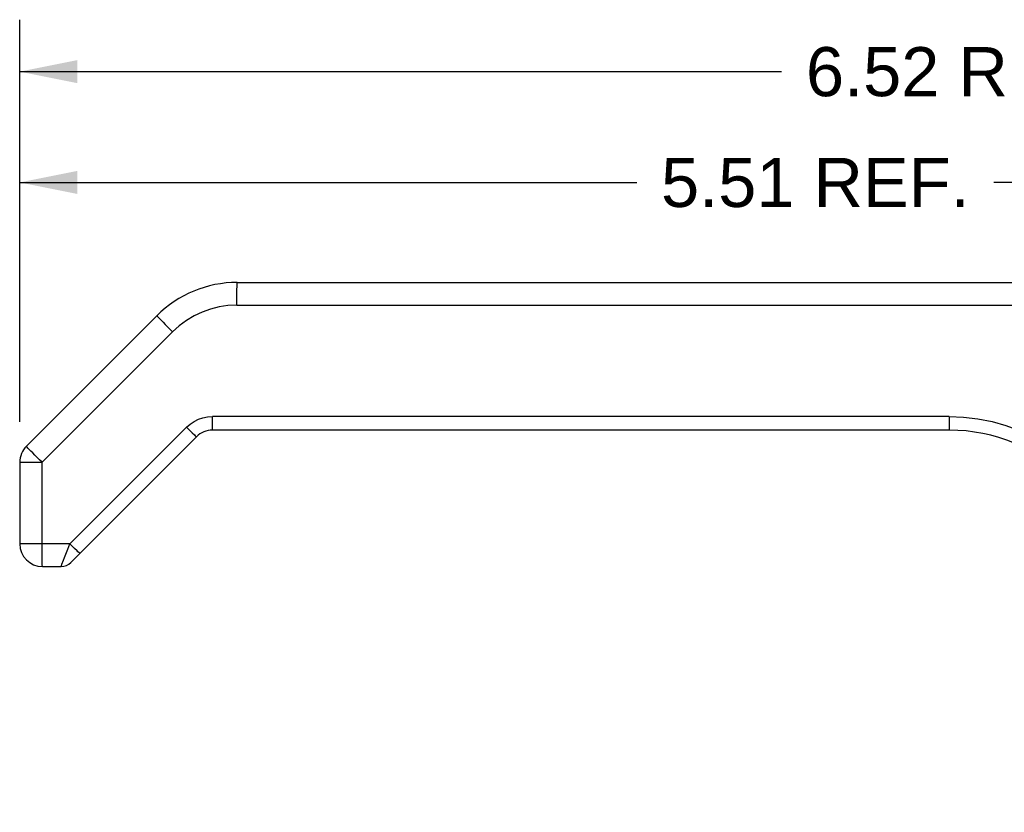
# Model space of a CAD drawing. Header units: inches. Extents: x 0 to 22, y 0 to 17.
# Tile 7 of 14: x 7.7 to 11.1, y 6.1 to 8.8. Entities that reach past the tile are written whole.
import ezdxf

# ---------------------------------------------------------------- set-up
doc = ezdxf.new("R2010")
doc.units = ezdxf.units.IN
doc.header["$LTSCALE"] = 1.21
doc.header["$MEASUREMENT"] = 0
doc.layers.get('0').update_dxf_attribs({"linetype": 'CONTINUOUS'})
doc.styles.get("Standard").update_dxf_attribs({"font": 'arial.ttf'})
doc.dimstyles.new('DIMSTYLE_1', dxfattribs={"dimtxt": 0.17, "dimasz": 0.2, "dimexe": 0.09, "dimexo": 0.07, "dimgap": 0.0425, "dimtad": 0, "dimtih": 1, "dimtoh": 1, "dimzin": 4, "dimdsep": 46, "dimtxsty": 'Standard', "dimblk": '_FILLED', "dimblk1": '_FILLED', "dimblk2": '_FILLED', "dimcen": 0.09, "dimadec": 3, "dimazin": 1, "dimtfac": 1, "dimtdec": 3, "dimtofl": 0, "dimtmove": 0, "dimatfit": 3, "dimldrblk": '_FILLED', "dimfxl": 0, "dimtolj": 1, "dimtzin": 4, "dimarcsym": 0})

# ---------------------------------------------------------------- blocks, each defined once
blk = doc.blocks.new('_FILLED')
at = {"color": 0, "linetype": 'ByBlock'}
blk.add_solid([(0, 0), (-1, 0.2), (-1, -0.2)], dxfattribs=at)
blk = doc.blocks.new('*D8')
at = {"color": 2, "linetype": 'Continuous'}
for p, q in [((7.7351, 7.4492), (7.7351, 8.4588)), ((13.2469, 8.0711), (13.2469, 8.4588)), ((7.7351, 8.2788), (9.8723, 8.2788)), ((13.2469, 8.2788), (11.1097, 8.2788))]:
    blk.add_line(p, q, dxfattribs=at)
at = {"color": 2, "linetype": 'Continuous', "xscale": 0.2, "yscale": 0.2, "zscale": 0.2, "rotation": 180}
blk.add_blockref('_FILLED', (7.7351, 8.2788), dxfattribs=at)
at = {"color": 2, "linetype": 'Continuous', "xscale": 0.2, "yscale": 0.2, "zscale": 0.2}
blk.add_blockref('_FILLED', (13.2469, 8.2788), dxfattribs=at)
at = {"color": 2, "linetype": 'Continuous', "insert": (10.491, 8.3638), "char_height": 0.17, "width": 1.067398, "attachment_point": 2, "line_spacing_factor": 0.9}
blk.add_mtext('5.51 REF.', dxfattribs=at)
blk = doc.blocks.new('*D9')
at = {"color": 2, "linetype": 'Continuous'}
for p, q in [((7.7351, 7.4492), (7.7351, 8.8427)), ((14.2509, 6.1665), (14.2509, 8.8427)), ((7.7351, 8.6627), (10.3743, 8.6627)), ((14.2509, 8.6627), (11.6117, 8.6627))]:
    blk.add_line(p, q, dxfattribs=at)
at = {"color": 2, "linetype": 'Continuous', "xscale": 0.2, "yscale": 0.2, "zscale": 0.2, "rotation": 180}
blk.add_blockref('_FILLED', (7.7351, 8.6627), dxfattribs=at)
at = {"color": 2, "linetype": 'Continuous', "xscale": 0.2, "yscale": 0.2, "zscale": 0.2}
blk.add_blockref('_FILLED', (14.2509, 8.6627), dxfattribs=at)
at = {"color": 2, "linetype": 'Continuous', "insert": (10.993, 8.7477), "char_height": 0.17, "width": 1.067398, "attachment_point": 2, "line_spacing_factor": 0.9}
blk.add_mtext('6.52 REF.', dxfattribs=at)

msp = doc.modelspace()

# ---------------------------------------------------------------- linework, layer by layer
at = {"color": 7, "linetype": 'Continuous'}
for p, q in [((8.4887, 7.9324), (12.5917, 7.9324)), ((8.4873, 7.8536), (12.5753, 7.8536)), ((7.7581, 7.3649), (8.2103, 7.817)), ((8.2646, 7.7614), (7.8125, 7.3092)), ((10.9542, 7.4678), (8.4024, 7.4678)), ((7.9093, 7.0268), (8.3133, 7.4309)), ((8.3133, 7.4309), (8.3237, 7.4205)), ((8.3237, 7.4205), (8.3329, 7.4114)), ((8.3329, 7.4114), (8.3405, 7.404)), ((10.955, 7.4205), (8.4032, 7.4205)), ((8.3475, 7.3975), (7.912, 6.9619)), ((7.7351, 7.3092), (7.7351, 7.0268)), ((7.7351, 7.3092), (7.8125, 7.3092)), ((7.8125, 7.0145), (7.8125, 7.3092)), ((7.9093, 7.0268), (7.7351, 7.0268)), ((7.9336, 7.0027), (7.9251, 7.0111)), ((7.8814, 6.9561), (7.8868, 6.9699)), ((7.8868, 6.9699), (7.8904, 6.9792)), ((7.8138, 6.9481), (7.8786, 6.9481))]:
    msp.add_line(p, q, dxfattribs=at)
for points in [[(8.4873, 7.8536), (8.4874, 7.866), (8.4874, 7.8779), (8.4875, 7.8889), (8.4876, 7.8991), (8.4877, 7.9085), (8.4879, 7.9166), (8.4881, 7.9232), (8.4883, 7.9282), (8.4885, 7.9313), (8.4887, 7.9324)], [(8.4873, 7.8536), (8.4563, 7.8521), (8.4259, 7.8476), (8.3959, 7.84), (8.3668, 7.8296), (8.3389, 7.8164), (8.3124, 7.8005), (8.2877, 7.7822), (8.2646, 7.7614)], [(8.2103, 7.817), (8.2109, 7.8163), (8.2128, 7.8142), (8.2158, 7.8109), (8.22, 7.8066), (8.2253, 7.8011), (8.2317, 7.7946), (8.239, 7.7872), (8.247, 7.779), (8.2557, 7.7704), (8.2646, 7.7614)], [(8.3133, 7.4309), (8.3258, 7.4418), (8.3394, 7.4509), (8.3542, 7.4582), (8.3698, 7.4635), (8.3858, 7.4667), (8.4024, 7.4678)], [(8.4032, 7.4205), (8.4031, 7.4211), (8.403, 7.4228), (8.4028, 7.4256), (8.4027, 7.4292), (8.4026, 7.4339), (8.4026, 7.4394), (8.4025, 7.4457), (8.4024, 7.4527), (8.4024, 7.4601), (8.4024, 7.4678)], [(10.9542, 7.4678), (10.9542, 7.4604), (10.9543, 7.4532), (10.9543, 7.4466), (10.9544, 7.4405), (10.9544, 7.4349), (10.9545, 7.43), (10.9547, 7.426), (10.9548, 7.423), (10.9549, 7.4212), (10.955, 7.4205)], [(10.9542, 7.4678), (11.0044, 7.4658), (11.054, 7.4599), (11.1031, 7.4502), (11.1513, 7.4366), (11.1983, 7.4192), (11.2438, 7.3983), (11.2875, 7.3738), (11.3291, 7.346), (11.3683, 7.3151), (11.4052, 7.281)], [(8.3405, 7.404), (8.3434, 7.4012), (8.3456, 7.3991), (8.347, 7.3979), (8.3475, 7.3975)], [(7.8125, 7.3092), (7.8038, 7.3178), (7.7954, 7.3263), (7.7875, 7.3343), (7.7802, 7.3417), (7.7737, 7.3483), (7.7682, 7.354), (7.7638, 7.3586), (7.7606, 7.362), (7.7587, 7.3641), (7.7581, 7.3649)], [(7.8904, 6.9792), (7.9017, 7.0077), (7.9093, 7.0268)], [(7.9251, 7.0111), (7.9148, 7.0214), (7.9093, 7.0268)], [(7.8138, 6.9481), (7.8136, 6.9491), (7.8134, 6.952), (7.8132, 6.9567), (7.813, 6.9631), (7.8129, 6.9712), (7.8127, 6.9805), (7.8126, 6.9911), (7.8125, 7.0025), (7.8125, 7.0145)], [(7.9435, 6.9934), (7.943, 6.9938), (7.9417, 6.995), (7.9397, 6.9968), (7.937, 6.9994), (7.9336, 7.0027)], [(7.8786, 6.9481), (7.8786, 6.9483), (7.8788, 6.949), (7.8792, 6.9501), (7.8798, 6.9516), (7.8805, 6.9536), (7.8814, 6.9561)]]:
    msp.add_lwpolyline(points, dxfattribs=at)
for centre, radius, start, end in [((8.4887, 7.5387), 0.3937, 90, 135), ((8.4032, 7.3418), 0.0787, 90, 135), ((10.955, 6.83), 0.5906, 45, 90), ((7.8138, 7.3092), 0.0787, 135, 180), ((7.8138, 7.0268), 0.0787, 180, 270), ((7.8786, 6.9953), 0.0472, 270, 315)]:
    msp.add_arc(centre, radius, start, end, dxfattribs=at)

# ---------------------------------------------------------------- dimensions: what is measured, and where the dimension line sits
at = {"color": 2, "linetype": 'Continuous'}
for base, p2, picture, middle in [((14.2509, 8.6627), (14.2509, 6.0965), '*D9', (10.993, 8.6627)), ((13.2469, 8.2788), (13.2469, 8.0011), '*D8', (10.491, 8.2788))]:
    dim = msp.add_linear_dim(base=base, p1=(7.7351, 7.3792), p2=p2, text='<> REF.', dimstyle='DIMSTYLE_1', dxfattribs=at)
    dim.commit()
    dim.dimension.update_dxf_attribs({"geometry": picture, "text_midpoint": middle, "dimtype": 160})

doc.saveas('drawing.dxf')
